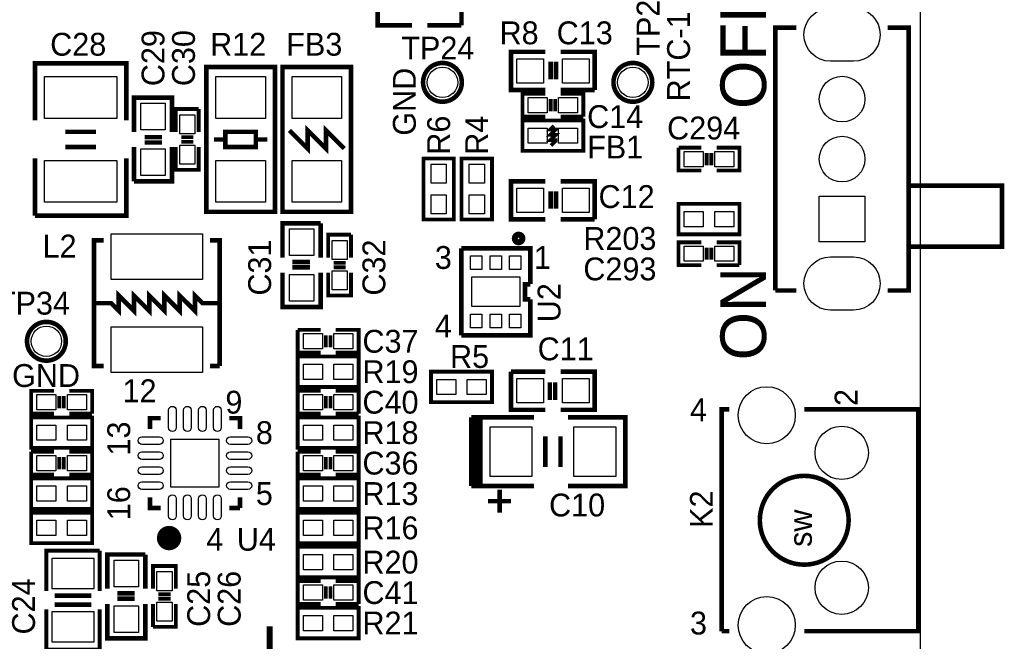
# Model space of a CAD drawing. Extents: x 0 to 83, y 0 to 145.
# Tile 6 of 12: x 50 to 83, y 21 to 42. Entities that reach past the tile are written whole.
import ezdxf

# ---------------------------------------------------------------- set-up
doc = ezdxf.new("R2010")
doc.units = 0
for name, color, linetype in [('BG_OUTLINE', 7, 'CONTINUOUS'), ('BG_SILKSCREEN_TOP', 7, 'CONTINUOUS'), ('PG_SILKSCREEN_TOP', 7, 'CONTINUOUS'), ('PIN_TOP', 12, 'CONTINUOUS'), ('RD_SILKSCREEN_TOP', 7, 'CONTINUOUS')]:
    doc.layers.add(name, color=color, linetype=linetype)

msp = doc.modelspace()

# ---------------------------------------------------------------- linework, layer by layer
at = {"layer": 'BG_OUTLINE'}
msp.add_lwpolyline([(1.999996, 139.999974), (78.068424, 139.999974, -0.414214), (80.06842, 137.999978), (80.06842, 1.999996, -0.414214), (78.068424, 0), (1.999996, 0, -0.414214), (0, 1.999996), (0, 56.291734)], format="xyb", dxfattribs=at)
at = {"layer": 'PG_SILKSCREEN_TOP'}
for points, const_width in [([(63.119, 41.91), (61.976, 41.91), (61.976, 43.18), (63.119, 43.18)], 0.1524), ([(63.627, 43.18), (64.77, 43.18), (64.77, 41.91)], 0.1524), ([(64.77, 41.91), (63.627, 41.91)], 0.1524), ([(75.93838, 41.826434), (75.23988, 41.826434), (75.23988, 33.063434)], 0.1524), ([(78.98638, 33.063434), (79.68488, 33.063434), (79.68488, 41.826434), (78.98638, 41.826434)], 0.1524), ([(67.564, 39.751), (66.421, 39.751), (66.421, 41.021), (67.564, 41.021)], 0.1524), ([(68.072, 41.021), (69.215, 41.021), (69.215, 39.751)], 0.1524), ([(67.7418, 40.1066), (67.7418, 40.6908)], 0.1524), ([(67.9196, 40.1066), (67.9196, 40.6908)], 0.1524), ([(50.546, 38.735), (50.546, 40.64), (53.594, 40.64), (53.594, 38.735)], 0.1524), ([(56.261, 35.687), (56.261, 40.513), (58.547, 40.513), (58.547, 35.687), (56.261, 35.687)], 0.1524), ([(58.801, 35.687), (58.801, 40.513), (61.087, 40.513), (61.087, 35.687), (58.801, 35.687)], 0.1524), ([(69.215, 39.751), (68.072, 39.751)], 0.1524), ([(53.848, 38.354), (53.848, 39.497), (55.118, 39.497), (55.118, 38.354)], 0.1524), ([(67.564, 38.862), (66.802, 38.862), (66.802, 39.624), (67.564, 39.624)], 0.127), ([(67.7418, 39.0398), (67.7418, 39.4462)], 0.127), ([(67.8942, 39.0398), (67.8942, 39.4462)], 0.127), ([(68.072, 39.624), (68.834, 39.624), (68.834, 38.862)], 0.127), ([(55.245, 38.354), (55.245, 39.116), (56.007, 39.116)], 0.127), ([(56.007, 39.116), (56.007, 38.354)], 0.127), ([(66.802, 38.735), (68.834, 38.735), (68.834, 37.719), (66.802, 37.719), (66.802, 38.735)], 0.127), ([(68.834, 38.862), (68.072, 38.862)], 0.127), ([(51.562, 38.354), (52.578, 38.354)], 0.1524), ([(56.896, 37.846), (56.896, 38.354), (57.912, 38.354), (57.912, 37.846), (56.896, 37.846)], 0.1524), ([(59.0296, 38.4048), (59.6392, 37.7952), (59.6392, 38.4048), (60.2488, 37.7952), (60.2488, 38.4048), (60.8584, 37.7952)], 0.1524), ([(67.8561, 38.5572), (67.7291, 38.4302), (67.9069, 38.4302), (67.7291, 38.2524), (67.9069, 38.2524), (67.7291, 38.0746), (67.9069, 38.0746), (67.9069, 38.0492), (67.7545, 37.8968)], 0.127), ([(54.2036, 38.1762), (54.7878, 38.1762)], 0.1524), ([(55.8292, 38.1762), (55.4228, 38.1762)], 0.127), ([(56.515, 38.1), (56.896, 38.1)], 0.1524), ([(58.293, 38.1), (57.912, 38.1)], 0.1524), ([(51.562, 37.846), (52.578, 37.846)], 0.1524), ([(53.848, 36.703), (53.848, 37.846)], 0.1524), ([(55.118, 37.846), (55.118, 36.703), (53.848, 36.703)], 0.1524), ([(54.2036, 37.9984), (54.7878, 37.9984)], 0.1524), ([(56.007, 37.846), (56.007, 37.084), (55.245, 37.084), (55.245, 37.846)], 0.127), ([(55.8292, 38.0238), (55.4228, 38.0238)], 0.127), ([(72.009, 37.825934), (72.771, 37.825934)], 0.127), ([(72.771, 37.063934), (72.009, 37.063934), (72.009, 37.825934)], 0.127), ([(73.279, 37.825934), (74.041, 37.825934), (74.041, 37.063934), (73.279, 37.063934)], 0.127), ([(50.546, 35.56), (50.546, 37.465)], 0.1524), ([(53.594, 37.465), (53.594, 35.56), (50.546, 35.56)], 0.1524), ([(63.5, 35.433), (63.5, 37.465), (64.516, 37.465), (64.516, 35.433), (63.5, 35.433)], 0.127), ([(64.77, 35.433), (64.77, 37.465), (65.786, 37.465), (65.786, 35.433), (64.77, 35.433)], 0.127), ([(72.9488, 37.648134), (72.9488, 37.241734)], 0.127), ([(73.1012, 37.648134), (73.1012, 37.241734)], 0.127), ([(67.564, 35.433), (66.421, 35.433), (66.421, 36.703), (67.564, 36.703)], 0.1524), ([(68.072, 36.703), (69.215, 36.703), (69.215, 35.433)], 0.1524), ([(67.7418, 35.7886), (67.7418, 36.3728)], 0.1524), ([(67.9196, 35.7886), (67.9196, 36.3728)], 0.1524), ([(79.74838, 36.555934), (82.79638, 36.555934), (82.79638, 34.523934), (79.74838, 34.523934)], 0.1524), ([(74.041, 34.936938), (72.009, 34.936938), (72.009, 35.952938), (74.041, 35.952938), (74.041, 34.936938)], 0.127), ([(69.215, 35.433), (68.072, 35.433)], 0.1524), ([(58.801, 34.163), (58.801, 35.306), (60.071, 35.306)], 0.1524), ([(60.071, 35.306), (60.071, 34.163)], 0.1524), ([(52.832, 30.5435), (52.5145, 30.5435), (52.5145, 34.7345), (52.832, 34.7345)], 0.1524), ([(56.388, 34.7345), (56.7055, 34.7345), (56.7055, 30.5435)], 0.1524), ([(60.325, 34.163), (60.325, 34.925), (61.087, 34.925)], 0.127), ([(61.087, 34.925), (61.087, 34.163)], 0.127), ([(64.762888, 34.470086), (64.762888, 31.569914)], 0.1524), ([(67.063112, 33.274), (67.063112, 34.470086), (64.762888, 34.470086)], 0.1524), ([(72.771, 33.909), (72.009, 33.909), (72.009, 34.671), (72.771, 34.671)], 0.127), ([(72.9488, 34.0868), (72.9488, 34.4932)], 0.127), ([(73.1012, 34.0868), (73.1012, 34.4932)], 0.127), ([(73.279, 34.671), (74.041, 34.671), (74.041, 33.909)], 0.127), ([(59.7154, 34.0106), (59.1312, 34.0106)], 0.1524), ([(59.7154, 33.8328), (59.1312, 33.8328)], 0.1524), ([(60.9092, 33.9852), (60.5028, 33.9852)], 0.127), ([(60.9092, 33.8328), (60.5028, 33.8328)], 0.127), ([(74.041, 33.909), (73.279, 33.909)], 0.127), ([(60.071, 33.655), (60.071, 32.512), (58.801, 32.512), (58.801, 33.655)], 0.1524), ([(61.087, 33.655), (61.087, 32.893), (60.325, 32.893), (60.325, 33.655)], 0.127), ([(67.063112, 32.770064), (66.889122, 32.770064), (66.889122, 33.269936), (67.063112, 33.269936)], 0.1524), ([(56.642, 32.639), (56.134, 32.639), (55.88, 32.893), (55.88, 32.385), (55.372, 32.893), (55.372, 32.385), (54.864, 32.893), (54.864, 32.385), (54.356, 32.893), (54.356, 32.385), (53.848, 32.893), (53.848, 32.385), (53.34, 32.893), (53.34, 32.385), (53.086, 32.639), (52.578, 32.639)], 0.1524), ([(64.762888, 31.569914), (67.063112, 31.569914), (67.063112, 32.766)], 0.1524), ([(75.23988, 33.063434), (75.93838, 33.063434)], 0.1524), ([(59.309, 31.75), (60.071, 31.75)], 0.127), ([(60.071, 30.988), (59.309, 30.988), (59.309, 31.75)], 0.127), ([(60.2488, 31.5722), (60.2488, 31.1658)], 0.127), ([(60.4012, 31.5722), (60.4012, 31.1658)], 0.127), ([(60.579, 31.75), (61.341, 31.75), (61.341, 30.988), (60.579, 30.988)], 0.127), ([(59.309, 30.861), (61.341, 30.861), (61.341, 29.845), (59.309, 29.845), (59.309, 30.861)], 0.127), ([(56.7055, 30.5435), (56.388, 30.5435)], 0.1524), ([(63.754, 30.353), (65.786, 30.353), (65.786, 29.337), (63.754, 29.337), (63.754, 30.353)], 0.127), ([(66.421, 30.353), (67.564, 30.353)], 0.1524), ([(67.564, 29.083), (66.421, 29.083), (66.421, 30.353)], 0.1524), ([(68.072, 30.353), (69.215, 30.353), (69.215, 29.083), (68.072, 29.083)], 0.1524), ([(67.7164, 29.9974), (67.7164, 29.4132)], 0.1524), ([(67.8942, 29.9974), (67.8942, 29.4132)], 0.1524), ([(51.181, 28.956), (50.419, 28.956), (50.419, 29.718), (51.181, 29.718)], 0.127), ([(51.3588, 29.1338), (51.3588, 29.5402)], 0.127), ([(51.5112, 29.1338), (51.5112, 29.5402)], 0.127), ([(51.689, 29.718), (52.451, 29.718), (52.451, 28.956)], 0.127), ([(60.071, 28.956), (59.309, 28.956), (59.309, 29.718), (60.071, 29.718)], 0.127), ([(60.2488, 29.1338), (60.2488, 29.5402)], 0.127), ([(60.4012, 29.1338), (60.4012, 29.5402)], 0.127), ([(60.579, 29.718), (61.341, 29.718), (61.341, 28.956)], 0.127), ([(52.451, 28.956), (51.689, 28.956)], 0.127), ([(61.341, 28.956), (60.579, 28.956)], 0.127), ([(65.1002, 26.543), (65.1002, 28.829)], 0.1524), ([(65.1002, 28.829), (66.8782, 28.829)], 0.1524), ([(65.2526, 26.543), (65.2526, 28.829)], 0.1524), ([(65.405, 28.829), (67.183, 28.829)], 0.1524), ([(67.183, 26.543), (65.405, 26.543), (65.405, 28.829)], 0.1524), ([(68.326, 28.829), (70.231, 28.829), (70.231, 26.543), (68.326, 26.543)], 0.1524), ([(73.449942, 21.699982), (73.449942, 29.100018), (73.699878, 29.100018)], 0.1524), ([(76.2, 29.100018), (80.000094, 29.100018), (80.000094, 21.699982), (76.2, 21.699982)], 0.1524), ([(50.419, 28.829), (52.451, 28.829), (52.451, 27.813), (50.419, 27.813), (50.419, 28.829)], 0.127), ([(54.737, 28.805124), (54.379876, 28.805124), (54.379876, 28.448)], 0.1524), ([(57.380124, 28.448), (57.380124, 28.805124), (57.023, 28.805124)], 0.1524), ([(59.309, 28.829), (61.341, 28.829), (61.341, 27.813), (59.309, 27.813), (59.309, 28.829)], 0.127), ([(67.564, 28.194), (67.564, 27.178)], 0.1524), ([(68.072, 28.194), (68.072, 27.178)], 0.1524), ([(50.419, 27.686), (51.181, 27.686)], 0.127), ([(51.181, 26.924), (50.419, 26.924), (50.419, 27.686)], 0.127), ([(51.689, 27.686), (52.451, 27.686), (52.451, 26.924), (51.689, 26.924)], 0.127), ([(59.309, 27.686), (60.071, 27.686)], 0.127), ([(60.071, 26.924), (59.309, 26.924), (59.309, 27.686)], 0.127), ([(60.579, 27.686), (61.341, 27.686), (61.341, 26.924), (60.579, 26.924)], 0.127), ([(51.3588, 27.5082), (51.3588, 27.1018)], 0.127), ([(51.5112, 27.5082), (51.5112, 27.1018)], 0.127), ([(60.2488, 27.5082), (60.2488, 27.1018)], 0.127), ([(60.4012, 27.5082), (60.4012, 27.1018)], 0.127), ([(52.451, 25.781), (50.419, 25.781), (50.419, 26.797), (52.451, 26.797), (52.451, 25.781)], 0.127), ([(61.341, 25.781), (59.309, 25.781), (59.309, 26.797), (61.341, 26.797), (61.341, 25.781)], 0.127), ([(66.8782, 26.543), (65.1002, 26.543)], 0.1524), ([(66.04, 25.654), (66.04, 26.416)], 0.1524), ([(54.379876, 26.162), (54.379876, 25.804876), (54.737, 25.804876)], 0.1524), ([(57.380124, 25.804876), (57.380124, 26.162)], 0.1524), ([(65.659, 26.035), (66.421, 26.035)], 0.1524), ([(50.419, 25.654), (52.451, 25.654), (52.451, 24.638), (50.419, 24.638), (50.419, 25.654)], 0.127), ([(57.023, 25.804876), (57.380124, 25.804876)], 0.1524), ([(59.309, 25.654), (61.341, 25.654), (61.341, 24.638), (59.309, 24.638), (59.309, 25.654)], 0.127), ([(50.927, 23.0378), (50.927, 24.384), (52.705, 24.384)], 0.127), ([(52.705, 24.384), (52.705, 23.0378)], 0.127), ([(52.959, 23.114), (52.959, 24.257), (54.229, 24.257)], 0.1524), ([(54.229, 24.257), (54.229, 23.114)], 0.1524), ([(59.309, 24.511), (61.341, 24.511), (61.341, 23.495), (59.309, 23.495), (59.309, 24.511)], 0.127), ([(54.483, 23.114), (54.483, 23.876), (55.245, 23.876), (55.245, 23.114)], 0.127), ([(60.071, 22.606), (59.309, 22.606), (59.309, 23.368), (60.071, 23.368)], 0.127), ([(60.579, 23.368), (61.341, 23.368), (61.341, 22.606)], 0.127), ([(53.8734, 22.9616), (53.2892, 22.9616)], 0.1524), ([(54.6608, 22.9362), (55.0672, 22.9362)], 0.127), ([(60.2488, 22.7838), (60.2488, 23.1902)], 0.127), ([(60.4012, 22.7838), (60.4012, 23.1902)], 0.127), ([(52.4256, 22.8854), (51.2064, 22.8854)], 0.1524), ([(54.229, 22.606), (54.229, 21.463), (52.959, 21.463), (52.959, 22.606)], 0.1524), ([(53.8734, 22.7838), (53.2892, 22.7838)], 0.1524), ([(54.483, 21.844), (54.483, 22.606)], 0.127), ([(55.245, 22.606), (55.245, 21.844), (54.483, 21.844)], 0.127), ([(54.6608, 22.7838), (55.0672, 22.7838)], 0.127), ([(61.341, 22.606), (60.579, 22.606)], 0.127), ([(52.705, 22.4282), (52.705, 21.082), (50.927, 21.082), (50.927, 22.4282)], 0.127), ([(52.4256, 22.5806), (51.2064, 22.5806)], 0.1524), ([(61.341, 21.463), (59.309, 21.463), (59.309, 22.479), (61.341, 22.479), (61.341, 21.463)], 0.127), ([(58.3692, 21.862796), (58.3692, 20.414996)], 0.2032), ([(73.699878, 21.699982), (73.449942, 21.699982)], 0.1524)]:
    msp.add_lwpolyline(points, dxfattribs=dict(at, const_width=const_width))
for points, const_width in [([(64.781684, 40.005, 1), (63.488316, 40.005, 1), (64.781684, 40.005)], 0.1524), ([(71.131684, 40.005, 1), (69.838316, 40.005, 1), (71.131684, 40.005)], 0.1524), ([(66.802, 34.798, 1), (66.548, 34.798, 1), (66.802, 34.798)], 0.199898), ([(51.573684, 31.369, 1), (50.280316, 31.369, 1), (51.573684, 31.369)], 0.1524), ([(77.681074, 25.4, 1), (74.718926, 25.4, 1), (77.681074, 25.4)], 0.1524), ([(55.221124, 24.805386, -0.999931), (54.814978, 24.805386, -1.000069), (55.221124, 24.805386)], 0.4064)]:
    msp.add_lwpolyline(points, format="xyb", dxfattribs=dict(at, const_width=const_width))
at = {"layer": 'PIN_TOP'}
for points in [[(77.84338, 40.705786), (77.08138, 40.705786, -1), (77.08138, 42.483786), (77.84338, 42.483786, -1)], [(77.84338, 32.406082), (77.08138, 32.406082, -1), (77.08138, 34.184082), (77.84338, 34.184082, -1)], [(55.002938, 28.487878), (55.002938, 29.072078, -1), (55.256938, 29.072078), (55.256938, 28.487878, -1)], [(55.503064, 28.487878), (55.503064, 29.072078, -1), (55.757064, 29.072078), (55.757064, 28.487878, -1)], [(56.002936, 28.487878), (56.002936, 29.072078, -1), (56.256936, 29.072078), (56.256936, 28.487878, -1)], [(56.503062, 28.487878), (56.503062, 29.072078, -1), (56.757062, 29.072078), (56.757062, 28.487878, -1)], [(54.112922, 28.182062), (54.697122, 28.182062, -1), (54.697122, 27.928062), (54.112922, 27.928062, -1)], [(57.062878, 28.182062), (57.647078, 28.182062, -1), (57.647078, 27.928062), (57.062878, 27.928062, -1)], [(54.112922, 27.681936), (54.697122, 27.681936, -1), (54.697122, 27.427936), (54.112922, 27.427936, -1)], [(57.062878, 27.681936), (57.647078, 27.681936, -1), (57.647078, 27.427936), (57.062878, 27.427936, -1)], [(54.112922, 27.182064), (54.697122, 27.182064, -1), (54.697122, 26.928064), (54.112922, 26.928064, -1)], [(57.062878, 27.182064), (57.647078, 27.182064, -1), (57.647078, 26.928064), (57.062878, 26.928064, -1)], [(54.112922, 26.681938), (54.697122, 26.681938, -1), (54.697122, 26.427938), (54.112922, 26.427938, -1)], [(57.062878, 26.681938), (57.647078, 26.681938, -1), (57.647078, 26.427938), (57.062878, 26.427938, -1)], [(55.002938, 25.537922), (55.002938, 26.122122, -1), (55.256938, 26.122122), (55.256938, 25.537922, -1)], [(55.503064, 25.537922), (55.503064, 26.122122, -1), (55.757064, 26.122122), (55.757064, 25.537922, -1)], [(56.002936, 25.537922), (56.002936, 26.122122, -1), (56.256936, 26.122122), (56.256936, 25.537922, -1)], [(56.503062, 25.537922), (56.503062, 26.122122, -1), (56.757062, 26.122122), (56.757062, 25.537922, -1)]]:
    msp.add_lwpolyline(points, format="xyb", close=True, dxfattribs=at)
for points in [[(67.5005, 40.7924), (67.5005, 39.9796), (66.6115, 39.9796), (66.6115, 40.7924)], [(69.0245, 40.7924), (69.0245, 39.9796), (68.1355, 39.9796), (68.1355, 40.7924)], [(53.2765, 38.7985), (50.8635, 38.7985), (50.8635, 40.1955), (53.2765, 40.1955)], [(58.2295, 38.7985), (56.5785, 38.7985), (56.5785, 40.1955), (58.2295, 40.1955)], [(60.7695, 38.7985), (59.1185, 38.7985), (59.1185, 40.1955), (60.7695, 40.1955)], [(67.6275, 39.497), (67.6275, 38.989), (66.9925, 38.989), (66.9925, 39.497)], [(68.6435, 39.497), (68.6435, 38.989), (68.0085, 38.989), (68.0085, 39.497)], [(54.8894, 38.4175), (54.0766, 38.4175), (54.0766, 39.3065), (54.8894, 39.3065)], [(55.372, 38.9255), (55.88, 38.9255), (55.88, 38.2905), (55.372, 38.2905)], [(66.9925, 37.973), (66.9925, 38.481), (67.6275, 38.481), (67.6275, 37.973)], [(68.0085, 37.973), (68.0085, 38.481), (68.6435, 38.481), (68.6435, 37.973)], [(54.8894, 36.8935), (54.0766, 36.8935), (54.0766, 37.7825), (54.8894, 37.7825)], [(55.372, 37.9095), (55.88, 37.9095), (55.88, 37.2745), (55.372, 37.2745)], [(72.1995, 37.190934), (72.1995, 37.698934), (72.8345, 37.698934), (72.8345, 37.190934)], [(73.2155, 37.190934), (73.2155, 37.698934), (73.8505, 37.698934), (73.8505, 37.190934)], [(53.2765, 36.0045), (50.8635, 36.0045), (50.8635, 37.4015), (53.2765, 37.4015)], [(58.2295, 36.0045), (56.5785, 36.0045), (56.5785, 37.4015), (58.2295, 37.4015)], [(60.7695, 36.0045), (59.1185, 36.0045), (59.1185, 37.4015), (60.7695, 37.4015)], [(64.262, 36.6395), (63.754, 36.6395), (63.754, 37.2745), (64.262, 37.2745)], [(65.532, 36.6395), (65.024, 36.6395), (65.024, 37.2745), (65.532, 37.2745)], [(67.5005, 36.4744), (67.5005, 35.6616), (66.6115, 35.6616), (66.6115, 36.4744)], [(69.0245, 36.4744), (69.0245, 35.6616), (68.1355, 35.6616), (68.1355, 36.4744)], [(64.262, 35.6235), (63.754, 35.6235), (63.754, 36.2585), (64.262, 36.2585)], [(65.532, 35.6235), (65.024, 35.6235), (65.024, 36.2585), (65.532, 36.2585)], [(76.70038, 36.206938), (78.22438, 36.206938), (78.22438, 34.682938), (76.70038, 34.682938)], [(72.8345, 35.698938), (72.8345, 35.190938), (72.1995, 35.190938), (72.1995, 35.698938)], [(73.8505, 35.698938), (73.8505, 35.190938), (73.2155, 35.190938), (73.2155, 35.698938)], [(56.134, 34.9504), (56.134, 33.4264), (53.086, 33.4264), (53.086, 34.9504)], [(59.0296, 35.1155), (59.8424, 35.1155), (59.8424, 34.2265), (59.0296, 34.2265)], [(60.452, 34.7345), (60.96, 34.7345), (60.96, 34.0995), (60.452, 34.0995)], [(72.8345, 34.544), (72.8345, 34.036), (72.1995, 34.036), (72.1995, 34.544)], [(73.8505, 34.544), (73.8505, 34.036), (73.2155, 34.036), (73.2155, 34.544)], [(65.072514, 33.766506), (65.072514, 34.223706), (65.453514, 34.223706), (65.453514, 33.766506)], [(65.7225, 33.766506), (65.7225, 34.223706), (66.1035, 34.223706), (66.1035, 33.766506)], [(66.372486, 33.766506), (66.372486, 34.223706), (66.753486, 34.223706), (66.753486, 33.766506)], [(59.0296, 33.5915), (59.8424, 33.5915), (59.8424, 32.7025), (59.0296, 32.7025)], [(60.452, 33.7185), (60.96, 33.7185), (60.96, 33.0835), (60.452, 33.0835)], [(65.1129, 33.5153), (66.7131, 33.5153), (66.7131, 32.5247), (65.1129, 32.5247)], [(65.072514, 31.816294), (65.072514, 32.273494), (65.453514, 32.273494), (65.453514, 31.816294)], [(65.7225, 31.816294), (65.7225, 32.273494), (66.1035, 32.273494), (66.1035, 31.816294)], [(66.372486, 31.816294), (66.372486, 32.273494), (66.753486, 32.273494), (66.753486, 31.816294)], [(56.134, 31.8516), (56.134, 30.3276), (53.086, 30.3276), (53.086, 31.8516)], [(59.4995, 31.115), (59.4995, 31.623), (60.1345, 31.623), (60.1345, 31.115)], [(60.5155, 31.115), (60.5155, 31.623), (61.1505, 31.623), (61.1505, 31.115)], [(59.4995, 30.099), (59.4995, 30.607), (60.1345, 30.607), (60.1345, 30.099)], [(60.5155, 30.099), (60.5155, 30.607), (61.1505, 30.607), (61.1505, 30.099)], [(63.9445, 29.591), (63.9445, 30.099), (64.5795, 30.099), (64.5795, 29.591)], [(64.9605, 29.591), (64.9605, 30.099), (65.5955, 30.099), (65.5955, 29.591)], [(66.6115, 29.3116), (66.6115, 30.1244), (67.5005, 30.1244), (67.5005, 29.3116)], [(68.1355, 29.3116), (68.1355, 30.1244), (69.0245, 30.1244), (69.0245, 29.3116)], [(51.2445, 29.591), (51.2445, 29.083), (50.6095, 29.083), (50.6095, 29.591)], [(52.2605, 29.591), (52.2605, 29.083), (51.6255, 29.083), (51.6255, 29.591)], [(60.1345, 29.591), (60.1345, 29.083), (59.4995, 29.083), (59.4995, 29.591)], [(61.1505, 29.591), (61.1505, 29.083), (60.5155, 29.083), (60.5155, 29.591)], [(50.6095, 28.067), (50.6095, 28.575), (51.2445, 28.575), (51.2445, 28.067)], [(51.6255, 28.067), (51.6255, 28.575), (52.2605, 28.575), (52.2605, 28.067)], [(59.4995, 28.067), (59.4995, 28.575), (60.1345, 28.575), (60.1345, 28.067)], [(60.5155, 28.067), (60.5155, 28.575), (61.1505, 28.575), (61.1505, 28.067)], [(65.7225, 26.8605), (65.7225, 28.5115), (67.1195, 28.5115), (67.1195, 26.8605)], [(68.5165, 26.8605), (68.5165, 28.5115), (69.9135, 28.5115), (69.9135, 26.8605)], [(56.6801, 26.5049), (55.0799, 26.5049), (55.0799, 28.1051), (56.6801, 28.1051)], [(50.6095, 27.051), (50.6095, 27.559), (51.2445, 27.559), (51.2445, 27.051)], [(51.6255, 27.051), (51.6255, 27.559), (52.2605, 27.559), (52.2605, 27.051)], [(59.4995, 27.051), (59.4995, 27.559), (60.1345, 27.559), (60.1345, 27.051)], [(60.5155, 27.051), (60.5155, 27.559), (61.1505, 27.559), (61.1505, 27.051)], [(51.2445, 26.543), (51.2445, 26.035), (50.6095, 26.035), (50.6095, 26.543)], [(52.2605, 26.543), (52.2605, 26.035), (51.6255, 26.035), (51.6255, 26.543)], [(60.1345, 26.543), (60.1345, 26.035), (59.4995, 26.035), (59.4995, 26.543)], [(61.1505, 26.543), (61.1505, 26.035), (60.5155, 26.035), (60.5155, 26.543)], [(50.6095, 24.892), (50.6095, 25.4), (51.2445, 25.4), (51.2445, 24.892)], [(51.6255, 24.892), (51.6255, 25.4), (52.2605, 25.4), (52.2605, 24.892)], [(59.4995, 24.892), (59.4995, 25.4), (60.1345, 25.4), (60.1345, 24.892)], [(60.5155, 24.892), (60.5155, 25.4), (61.1505, 25.4), (61.1505, 24.892)], [(51.1175, 24.13), (52.5145, 24.13), (52.5145, 23.114), (51.1175, 23.114)], [(53.1876, 24.0665), (54.0004, 24.0665), (54.0004, 23.1775), (53.1876, 23.1775)], [(59.4995, 23.749), (59.4995, 24.257), (60.1345, 24.257), (60.1345, 23.749)], [(60.5155, 23.749), (60.5155, 24.257), (61.1505, 24.257), (61.1505, 23.749)], [(55.118, 23.0505), (54.61, 23.0505), (54.61, 23.6855), (55.118, 23.6855)], [(60.1345, 23.241), (60.1345, 22.733), (59.4995, 22.733), (59.4995, 23.241)], [(61.1505, 23.241), (61.1505, 22.733), (60.5155, 22.733), (60.5155, 23.241)], [(55.118, 22.0345), (54.61, 22.0345), (54.61, 22.6695), (55.118, 22.6695)], [(51.1175, 22.352), (52.5145, 22.352), (52.5145, 21.336), (51.1175, 21.336)], [(53.1876, 22.5425), (54.0004, 22.5425), (54.0004, 21.6535), (53.1876, 21.6535)], [(60.1345, 22.225), (60.1345, 21.717), (59.4995, 21.717), (59.4995, 22.225)], [(61.1505, 22.225), (61.1505, 21.717), (60.5155, 21.717), (60.5155, 22.225)]]:
    msp.add_lwpolyline(points, close=True, dxfattribs=at)
for centre, radius in [((64.135, 40.005), 0.508), ((70.485, 40.005), 0.508), ((77.46238, 39.44493), 0.762), ((77.46238, 37.444934), 0.762), ((50.927, 31.369), 0.508), ((74.950066, 28.90012), 0.9525), ((77.449934, 27.649932), 0.889), ((77.449934, 23.150068), 0.889), ((74.950066, 21.89988), 0.9525)]:
    msp.add_circle(centre, radius, dxfattribs=at)

# ---------------------------------------------------------------- texts
at = {"layer": 'BG_SILKSCREEN_TOP'}
for s, p in [('RTC-1V8', (72.39, 39.37)), ('GND', (63.246, 38.227))]:
    msp.add_text(s, height=0.762, rotation=90, dxfattribs=at).set_placement(p)
at = {"layer": 'BG_SILKSCREEN_TOP', "width": 1.016667}
for s, p in [('OFF', (74.93, 39.116)), ('ON', (74.93, 30.734))]:
    msp.add_text(s, height=1.524, rotation=90, dxfattribs=at).set_placement(p)
at = {"layer": 'BG_SILKSCREEN_TOP'}
msp.add_text('GND', height=0.762, dxfattribs=at).set_placement((49.784, 29.845))
at = {"layer": 'PG_SILKSCREEN_TOP'}
for s, p in [('3', (63.881, 33.782)), ('1', (67.183, 33.782)), ('4', (63.881, 31.496)), ('12', (53.467, 29.337)), ('9', (56.896, 28.956)), ('4', (72.39, 28.702)), ('8', (57.912, 27.94)), ('5', (57.912, 25.908)), ('4', (56.261, 24.384)), ('3', (72.39, 21.59))]:
    msp.add_text(s, height=0.762, dxfattribs=at).set_placement(p)
for s, p in [('2', (77.978, 29.21)), ('13', (53.721, 27.559)), ('16', (53.721, 25.4)), ('sw', (76.454, 24.511))]:
    msp.add_text(s, height=0.762, rotation=90, dxfattribs=at).set_placement(p)
at = {"layer": 'RD_SILKSCREEN_TOP'}
for s, p in [('TP2', (71.374, 40.894)), ('C29', (54.864, 39.878)), ('C30', (55.88, 39.878)), ('R6', (64.389, 37.592)), ('R4', (65.659, 37.592)), ('C31', (58.42, 32.893)), ('C32', (62.23, 32.893)), ('U2', (68.072, 32.004)), ('K2', (73.152, 25.146)), ('C24', (50.546, 21.59)), ('C25', (56.388, 21.844)), ('C26', (57.404, 21.844))]:
    msp.add_text(s, height=0.762, rotation=90, dxfattribs=at).set_placement(p)
for s, p in [('R8', (66.04, 41.275)), ('C13', (67.945, 41.275)), ('C28', (51.054, 40.894)), ('R12', (56.388, 40.894)), ('FB3', (58.928, 40.894)), ('TP24', (62.7634, 40.767)), ('C14', (68.961, 38.481)), ('C294', (71.628, 38.1)), ('FB1', (68.961, 37.465)), ('C12', (69.342, 35.814)), ('R203', (68.834, 34.417)), ('L2', (50.8, 34.163)), ('C293', (68.834, 33.401)), ('TP34', (49.276, 32.258)), ('C37', (61.468, 30.988)), ('R5', (64.389, 30.48)), ('C11', (67.31, 30.734)), ('R19', (61.468, 29.972)), ('C40', (61.468, 28.956)), ('R18', (61.468, 27.94)), ('C36', (61.468, 26.924)), ('R13', (61.468, 25.908)), ('C10', (67.691, 25.527)), ('R16', (61.468, 24.765)), ('U4', (57.277, 24.384)), ('R20', (61.468, 23.622)), ('C41', (61.468, 22.606)), ('R21', (61.468, 21.59))]:
    msp.add_text(s, height=0.762, dxfattribs=at).set_placement(p)

doc.saveas('drawing.dxf')
